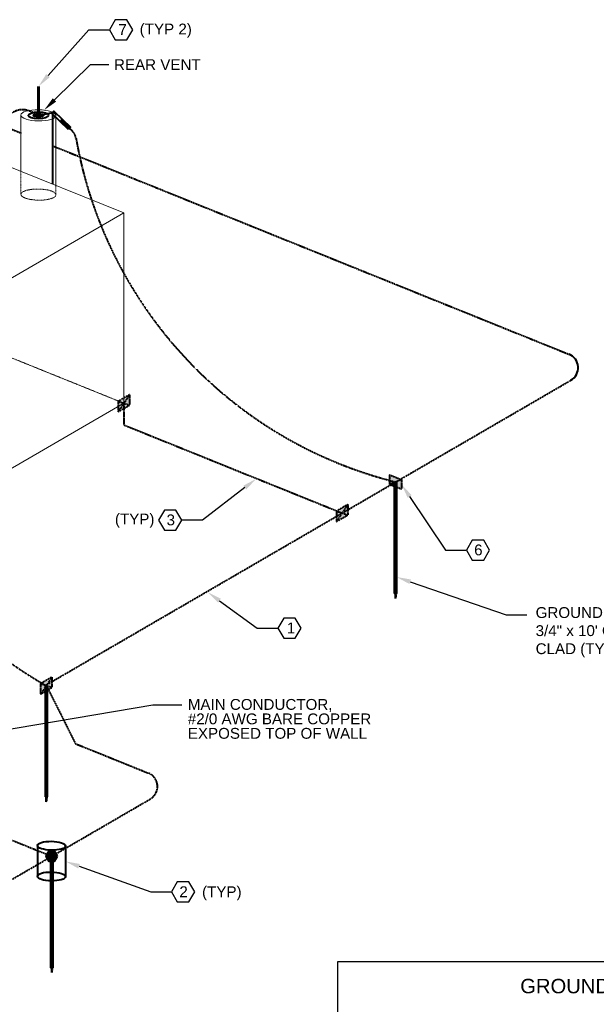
# Model space of a CAD drawing. Header units: inches. Extents: x 0 to 12596, y 259 to 10564.
# Tile 6 of 16: x 1256 to 1735, y 1276 to 2093. Entities that reach past the tile are written whole.
import ezdxf
from ezdxf import colors
from ezdxf.entities.mleader import LeaderData, LeaderLine
from ezdxf.math import Vec2, Vec3

# ---------------------------------------------------------------- set-up
doc = ezdxf.new("R2010")
doc.units = ezdxf.units.IN
doc.header["$MEASUREMENT"] = 0
doc.linetypes.add('DASHED2', pattern=[0.375, 0.25, -0.125])
doc.linetypes.add('HIDDEN2', pattern=[0.1875, 0.125, -0.0625])
for name, color, linetype, lineweight in [('E-ANNO-TEXT', 7, 'Continuous', 25), ('E-ISO-BLDG', 131, 'Continuous', 9), ('E-ISO-GES', 7, 'DASHED2', 40), ('E-ISO-LPS', 7, 'DASHED2', 40)]:
    doc.layers.add(name, color=color, linetype=linetype, lineweight=lineweight)
doc.styles.get("Standard").update_dxf_attribs({"font": 'arial.ttf'})
doc.styles.add('Style-Arial', font='arial.ttf')

msp = doc.modelspace()

# ---------------------------------------------------------------- hatches: boundary and pattern name
at = {"layer": 'E-ISO-GES'}
h = msp.add_hatch(color=256, dxfattribs=at)
h.dxf.hatch_style = 1
h.paths.add_polyline_path([(1347.42, 1772.83), (1347.42, 1781.45), (1338.02, 1776.01), (1338.02, 1767.38)])
h = msp.add_hatch(color=256, dxfattribs=at)
h.dxf.hatch_style = 1
h.paths.add_polyline_path([(1563.22, 1714.99), (1563.22, 1706.97), (1573.32, 1711)])
h.paths.add_polyline_path([(1573.32, 1711), (1563.22, 1706.97), (1573.32, 1702.97)])
at = {"layer": 'E-ISO-GES', "linetype": 'HIDDEN2'}
h = msp.add_hatch(color=256, dxfattribs=at)
h.dxf.hatch_style = 1
h.paths.add_polyline_path([(1568.77, 1708.99), (1567.77, 1708.99), (1567.77, 1616.51), (1568.77, 1616.51)])
at = {"layer": 'E-ISO-GES'}
h = msp.add_hatch(color=256, dxfattribs=at)
h.dxf.hatch_style = 1
h.paths.add_polyline_path([(1528.67, 1681.69), (1528.67, 1690.31), (1519.27, 1684.87), (1519.27, 1676.23)])
at = {"layer": 'E-ISO-GES', "linetype": 'HIDDEN2'}
h = msp.add_hatch(color=256, dxfattribs=at)
h.dxf.hatch_style = 1
h.paths.add_polyline_path([(1568.27, 1616.51), (1567.77, 1616.51), (1568.27, 1612.45)])
h.paths.add_polyline_path([(1568.77, 1616.51), (1568.27, 1616.51), (1568.27, 1612.45)])
at = {"layer": 'E-ISO-GES'}
h = msp.add_hatch(color=256, dxfattribs=at)
h.dxf.hatch_style = 1
h.paths.add_polyline_path([(1283.01, 1538.56), (1283.01, 1547.17), (1273.61, 1541.73), (1273.61, 1533.1)])
at = {"layer": 'E-ISO-GES', "linetype": 'HIDDEN2'}
h = msp.add_hatch(color=256, dxfattribs=at)
h.dxf.hatch_style = 1
h.paths.add_polyline_path([(1278.81, 1540.14), (1277.81, 1540.14), (1277.81, 1447.66), (1278.81, 1447.66)])
h = msp.add_hatch(color=256, dxfattribs=at)
h.dxf.hatch_style = 1
h.paths.add_polyline_path([(1278.31, 1447.66), (1277.81, 1447.66), (1278.31, 1443.61)])
h.paths.add_polyline_path([(1278.81, 1447.66), (1278.31, 1447.66), (1278.31, 1443.61)])
at = {"layer": 'E-ISO-GES'}
h = msp.add_hatch(color=256, dxfattribs=at)
h.dxf.hatch_style = 1
h.paths.add_polyline_path([(1280.45, 1402.63), (1278.05, 1398.48), (1280.45, 1394.32), (1285.25, 1394.32), (1287.65, 1398.48), (1285.25, 1402.63)])
at = {"layer": 'E-ISO-GES', "linetype": 'HIDDEN2'}
h = msp.add_hatch(color=256, dxfattribs=at)
h.dxf.hatch_style = 1
h.paths.add_polyline_path([(1283.35, 1394.32), (1282.35, 1394.32), (1282.35, 1306), (1283.35, 1306)])
h = msp.add_hatch(color=256, dxfattribs=at)
h.dxf.hatch_style = 1
h.paths.add_polyline_path([(1282.85, 1306), (1282.35, 1306), (1282.85, 1301.94)])
h.paths.add_polyline_path([(1283.35, 1306), (1282.85, 1306), (1282.85, 1301.94)])
at = {"layer": 'E-ISO-LPS', "linetype": 'Continuous', "transparency": 33554687}
h = msp.add_hatch(color=256, dxfattribs=at)
h.dxf.hatch_style = 1
edge = h.paths.add_edge_path()
edge.add_ellipse((1271.79, 2013.32), major_axis=(2.1, 0.02), ratio=0.336663, start_angle=89.79804, end_angle=209.87715, ccw=False)
edge.add_line((1271.79, 2014.02), (1271.79, 2014.73))
edge.add_ellipse((1271.79, 2013.32), major_axis=(4.2, 0.04), ratio=0.336663, start_angle=89.79804, end_angle=209.87715)
edge.add_line((1268.16, 2012.57), (1269.98, 2012.95))
edge = h.paths.add_edge_path()
edge.add_ellipse((1271.79, 2013.32), major_axis=(4.2, 0.04), ratio=0.336663, start_angle=29.87715, end_angle=89.79804)
edge.add_line((1271.79, 2014.73), (1271.79, 2014.02))
edge.add_ellipse((1271.79, 2013.32), major_axis=(2.1, 0.02), ratio=0.336663, start_angle=29.87715, end_angle=89.79804, ccw=False)
edge.add_line((1273.61, 2013.69), (1275.43, 2014.06))
edge = h.paths.add_edge_path()
edge.add_ellipse((1271.79, 2013.32), major_axis=(4.2, 0.04), ratio=0.336663, start_angle=209.87715, end_angle=389.87715)
edge.add_line((1275.43, 2014.06), (1273.61, 2013.69))
edge.add_ellipse((1271.79, 2013.32), major_axis=(2.1, 0.02), ratio=0.336663, start_angle=209.87715, end_angle=389.87715, ccw=False)
edge.add_line((1269.98, 2012.95), (1268.16, 2012.57))
at = {"layer": 'E-ISO-LPS', "linetype": 'Continuous'}
h = msp.add_hatch(color=256, dxfattribs=at)
h.dxf.hatch_style = 1
edge = h.paths.add_edge_path()
edge.add_ellipse((1271.79, 2013.32), major_axis=(2.1, 0.02), ratio=0.336663, start_angle=89.79804, end_angle=209.87715)
edge.add_line((1269.98, 2012.95), (1271.79, 2013.32))
edge.add_line((1271.79, 2013.32), (1271.79, 2014.02))
edge = h.paths.add_edge_path()
edge.add_ellipse((1271.79, 2013.32), major_axis=(2.1, 0.02), ratio=0.336663, start_angle=29.87715, end_angle=89.79804)
edge.add_line((1271.79, 2014.02), (1271.79, 2013.32))
edge.add_line((1271.79, 2013.32), (1273.61, 2013.69))
edge = h.paths.add_edge_path()
edge.add_ellipse((1271.79, 2013.32), major_axis=(2.1, 0.02), ratio=0.336663, start_angle=209.87715, end_angle=389.87715)
edge.add_line((1273.61, 2013.69), (1269.98, 2012.95))
at = {"layer": 'E-ISO-LPS', "linetype": 'Continuous', "transparency": 33554687}
h = msp.add_hatch(color=256, dxfattribs=at)
h.dxf.hatch_style = 1
h.paths.add_polyline_path([(1291.49, 2010.04), (1289.83, 2008.3), (1296.78, 2001.67), (1298.43, 2003.41)])

# ---------------------------------------------------------------- linework, layer by layer
at = {"layer": 'E-ANNO-TEXT'}
for points in [[(1335.61, 2076.06), (1345.22, 2076.06), (1350.02, 2084.38), (1345.22, 2092.7), (1335.61, 2092.7), (1330.8, 2084.38)], [(1376.37, 1669.13), (1385.97, 1669.13), (1390.78, 1677.45), (1385.97, 1685.77), (1376.37, 1685.77), (1371.56, 1677.45)], [(1631.99, 1644.23), (1641.6, 1644.23), (1646.4, 1652.55), (1641.6, 1660.87), (1631.99, 1660.87), (1627.19, 1652.55)], [(1475.43, 1579.45), (1485.04, 1579.45), (1489.84, 1587.77), (1485.04, 1596.09), (1475.43, 1596.09), (1470.63, 1587.77)], [(1387.09, 1360.54), (1396.7, 1360.54), (1401.51, 1368.86), (1396.7, 1377.18), (1387.09, 1377.18), (1382.29, 1368.86)], [(1520.27, 1311.08), (2281.49, 1311.08), (2281.49, 1043.75), (1520.27, 1043.75)]]:
    msp.add_lwpolyline(points, close=True, dxfattribs=at)
at = {"layer": 'E-ISO-BLDG', "linetype": 'Continuous'}
for p, q in [((1257.24, 2013.56), (1257.24, 1966.89)), ((1286.35, 2013.07), (1286.35, 1955.15))]:
    msp.add_line(p, q, dxfattribs=at)
at = {"layer": 'E-ISO-BLDG'}
for p, q in [((1150.29, 2010.04), (1342.72, 1932.4)), ((982.43, 1723.31), (1342.72, 1932.4)), ((1342.72, 1774.42), (1342.72, 1932.4)), ((1081.38, 1622.75), (1342.72, 1774.42))]:
    msp.add_line(p, q, dxfattribs=at)
at = {"layer": 'E-ISO-BLDG', "linetype": 'HIDDEN2'}
for p, q in [((1257.24, 1966.89), (1257.24, 1947.8)), ((1286.35, 1955.15), (1286.35, 1947.36)), ((1342.72, 1774.42), (1150.29, 1852.06))]:
    msp.add_line(p, q, dxfattribs=at)
at = {"layer": 'E-ISO-BLDG'}
msp.add_ellipse((1271.79, 2013.32), major_axis=(14.55, -0.24), ratio=0.31706, dxfattribs=at)
at = {"layer": 'E-ISO-BLDG', "linetype": 'HIDDEN2'}
msp.add_ellipse((1271.79, 1947.55), major_axis=(14.55, -0.24), ratio=0.31706, dxfattribs=at)
at = {"layer": 'E-ISO-GES', "linetype": 'DASHED2'}
for p, q in [((1149.05, 2042.31), (1257.24, 1998.66)), ((1283.77, 1987.96), (1712.38, 1815.01))]:
    msp.add_line(p, q, dxfattribs=at)
at = {"layer": 'E-ISO-GES'}
for p, q in [((1278.09, 1540.59), (1713.92, 1793.51)), ((1347.42, 1781.45), (1338.02, 1776.01)), ((1347.42, 1781.45), (1338.02, 1767.38)), ((1347.42, 1781.46), (1347.42, 1772.83)), ((1338.02, 1776.01), (1338.02, 1767.38)), ((1338.02, 1776.01), (1347.42, 1772.83)), ((1342.72, 1774.42), (1342.64, 1756.45)), ((1338.02, 1767.38), (1347.42, 1772.83)), ((1342.64, 1756.45), (1523.98, 1683.28)), ((1563.22, 1715), (1563.22, 1706.97)), ((1563.22, 1714.99), (1573.32, 1711)), ((1563.22, 1714.99), (1573.32, 1711)), ((1573.32, 1711), (1563.22, 1706.97)), ((1567.77, 1708.99), (1568.77, 1708.99)), ((1573.32, 1711), (1573.32, 1702.97)), ((1573.32, 1702.97), (1563.22, 1706.97)), ((1528.67, 1690.31), (1519.27, 1684.87)), ((1528.67, 1690.31), (1519.27, 1676.23)), ((1519.27, 1684.87), (1519.27, 1676.23)), ((1519.27, 1684.87), (1528.67, 1681.69)), ((1523.47, 1683.27), (1524.47, 1683.27)), ((1528.67, 1690.32), (1528.67, 1681.69)), ((1519.27, 1676.23), (1528.67, 1681.69)), ((1567.77, 1616.51), (1568.77, 1616.51)), ((1567.77, 1616.51), (1568.27, 1612.45)), ((1568.27, 1612.45), (1568.27, 1616.51)), ((1568.77, 1616.51), (1568.27, 1612.45)), ((1283.01, 1547.17), (1273.61, 1541.73)), ((1283.01, 1547.17), (1273.61, 1533.1)), ((1283.01, 1547.19), (1283.01, 1538.56)), ((1273.61, 1541.73), (1273.61, 1533.1)), ((1273.61, 1541.73), (1283.01, 1538.56)), ((1273.61, 1533.1), (1283.01, 1538.56)), ((1278.09, 1540.59), (1302.52, 1491.89)), ((1302.52, 1491.89), (1363.1, 1467.45)), ((1277.81, 1447.66), (1278.81, 1447.66)), ((1277.81, 1447.66), (1278.31, 1443.61)), ((1278.31, 1443.61), (1278.31, 1447.66)), ((1278.81, 1447.66), (1278.31, 1443.61)), ((1227.8, 1366.53), (1364.64, 1445.94)), ((1278.05, 1398.48), (1287.65, 1398.48)), ((1282.35, 1398.48), (1283.35, 1398.48)), ((1282.35, 1306), (1283.35, 1306)), ((1282.35, 1306), (1282.85, 1301.94)), ((1282.85, 1301.94), (1282.85, 1306)), ((1283.35, 1306), (1282.85, 1301.94))]:
    msp.add_line(p, q, dxfattribs=at)
at = {"layer": 'E-ISO-GES', "linetype": 'Continuous', "lineweight": 60}
for p, q in [((1567.77, 1708.99), (1567.77, 1616.51)), ((1568.77, 1708.99), (1568.77, 1616.51)), ((1277.81, 1540.14), (1277.81, 1447.66)), ((1278.81, 1540.14), (1278.81, 1447.66)), ((1282.35, 1398.48), (1282.35, 1306)), ((1283.35, 1398.48), (1283.35, 1306))]:
    msp.add_line(p, q, dxfattribs=at)
at = {"layer": 'E-ISO-GES', "linetype": 'Continuous'}
for p, q in [((1270.92, 1407.36), (1270.92, 1381.88)), ((1294.2, 1406.98), (1294.2, 1381.49))]:
    msp.add_line(p, q, dxfattribs=at)
msp.add_lwpolyline([(1287.65, 1398.48), (1285.25, 1402.63), (1280.45, 1402.63), (1278.05, 1398.48), (1280.45, 1394.32), (1285.25, 1394.32)], close=True, dxfattribs=at)
msp.add_arc((1707.89, 1803.89), 12, 300.1278, 68.02632, dxfattribs=at)
at = {"layer": 'E-ISO-GES'}
msp.add_arc((1358.61, 1456.32), 12, 300.1278, 68.02632, dxfattribs=at)
at = {"layer": 'E-ISO-GES', "linetype": 'Continuous'}
for centre in [(1282.56, 1407.17), (1282.56, 1381.68)]:
    msp.add_ellipse(centre, major_axis=(11.64, -0.19), ratio=0.31706, dxfattribs=at)
at = {"layer": 'E-ISO-LPS', "linetype": 'Continuous', "lineweight": 60}
msp.add_line((1271.79, 2013.32), (1271.79, 2037.32), dxfattribs=at)
at = {"layer": 'E-ISO-LPS', "linetype": 'Continuous'}
for p, q in [((1271.79, 2013.32), (1283.71, 2015.75)), ((1283.77, 1956.19), (1283.77, 2015.76)), ((1289.83, 2008.3), (1291.49, 2010.04))]:
    msp.add_line(p, q, dxfattribs=at)
at = {"layer": 'E-ISO-LPS'}
for p, q in [((1297.6, 2002.54), (1299.32, 2000.96)), ((1250.33, 1411.6), (1282.85, 1398.48))]:
    msp.add_line(p, q, dxfattribs=at)
at = {"layer": 'E-ISO-LPS', "linetype": 'Continuous'}
msp.add_lwpolyline([(1296.78, 2001.67), (1282.88, 2014.93), (1284.54, 2016.66), (1298.43, 2003.41)], close=True, dxfattribs=at)
at = {"layer": 'E-ISO-LPS'}
for centre, radius, start, end in [((1291.17, 1992.15), 12, 10.66472, 47.2442), ((1655.12, 2055.9), 357.49, 189.91042, 256.0225), ((1447.11, 1838.14), 342.59, 191.45196, 240.38546)]:
    msp.add_arc(centre, radius, start, end, dxfattribs=at)
at = {"layer": 'E-ISO-LPS', "linetype": 'Continuous'}
for major_axis in [(8.41, 0.09), (4.2, 0.04), (2.1, 0.02)]:
    msp.add_ellipse((1271.79, 2013.32), major_axis=major_axis, ratio=0.336663, dxfattribs=at)
at = {"layer": 'E-ISO-LPS'}
msp.add_spline([(1271.79, 2013.32), (1258.16, 2018.03), (1241.81, 2009.51), (1221.14, 1991.15), (1200.92, 1974.64), (1159.63, 1944.18), (1129.37, 1929.11), (1080.9, 1920.83), (1047.55, 1921.3), (1025.22, 1925.44), (997.26, 1936.77), (984.83, 1942.49), (977.24, 1947.65)], degree=3, dxfattribs=at)

# ---------------------------------------------------------------- texts
at = {"layer": 'E-ANNO-TEXT', "char_height": 9, "attachment_point": 1}
for s, insert in [('7', (1338.16, 2089.02)), ('3', (1378.18, 1682.09)), ('6', (1633.58, 1657.19)), ('1', (1477.97, 1592.41)), ('2', (1388.81, 1373.5))]:
    msp.add_mtext_dynamic_manual_height_columns(s, width=11.1701, gutter_width=48, heights=[0], dxfattribs=dict(at, insert=insert))
at = {"layer": 'E-ANNO-TEXT', "attachment_point": 1, "style": 'Style-Arial'}
for s, width, gutter_width, insert, char_height in [('(TYP 2)', 52.192, 48, (1355.85, 2089.44), 9), ('(TYP)', 38.906, 48, (1335.28, 1682.8), 9), ('(TYP)', 44.8756, 48, (1407.64, 1373.5), 9), ('\\A1;GROUNDING AND LPS CRITERIA PER DOD AGENCY', 473.7407, 24, (1671.85, 1296.73), 12)]:
    msp.add_mtext_dynamic_manual_height_columns(s, width=width, gutter_width=gutter_width, heights=[0], dxfattribs=dict(at, insert=insert, char_height=char_height))
at = {"layer": 'E-ANNO-TEXT', "char_height": 9, "attachment_point": 1, "line_spacing_factor": 0.8, "style": 'Style-Arial'}
for s, width, heights, insert in [('\\A1;REAR VENT', 76.3216, [12.94], (1334.53, 2059.93)), ('\\A1;\\pxsm1;GROUND ROD.\\P3/4" x 10\' COPPER CLAD (TYP)', 112.2099, [52.02], (1684.62, 1605.2)), ('\\A1;MAIN CONDUCTOR, \\P#2/0 AWG BARE COPPER\\PEXPOSED TOP OF WALL', 158.9697, [45.8], (1395.81, 1528.97))]:
    msp.add_mtext_dynamic_manual_height_columns(s, width=width, gutter_width=48, heights=heights, dxfattribs=dict(at, insert=insert))

# ---------------------------------------------------------------- leaders
at = {"layer": 'E-ANNO-TEXT'}
ml = msp.add_multileader_mtext('Standard', dxfattribs=at)
ml.set_content('', color=256)
ml.set_leader_properties()
ml.build(insert=Vec2(0, 0))
ml.multileader.update_dxf_attribs({"dogleg_length": 0.36, "arrow_head_size": 12, "scale": 48})
ctx = ml.context
ctx.base_point, ctx.scale, ctx.char_height, ctx.arrow_head_size, ctx.landing_gap_size, ctx.plane_origin = Vec3(1330.8, 2084.38), 48, 8.64, 12, 4.32, Vec3(1276.99, 2062.57)
notes = []
notes.append((ctx, [(0, (1, 1, 0), (1313.52, 2084.38), (1, 0), 17.28, [(0, [(1271.79, 2037.32)], 0, [])])]))
ctx.mtext.insert, ctx.mtext.flow_direction = Vec3(1335.12, 2088.7), 5
ml = msp.add_multileader_mtext('Standard', dxfattribs=at)
ml.set_content('', color=256)
ml.set_leader_properties()
ml.build(insert=Vec2(0, 0))
ml.multileader.update_dxf_attribs({"dogleg_length": 0.36, "arrow_head_size": 12, "scale": 48})
ctx = ml.context
ctx.base_point, ctx.scale, ctx.char_height, ctx.arrow_head_size, ctx.landing_gap_size, ctx.plane_origin = Vec3(1330.21, 2055.61), 48, 8.64, 12, 4.32, Vec3(1533.03, 2067.57)
notes.append((ctx, [(0, (1, 1, 0), (1315.06, 2055.61), (1, 0), 15.15, [(0, [(1276.51, 2017.64)], 0, [])])]))
ctx.mtext.insert, ctx.mtext.flow_direction = Vec3(1334.53, 2059.93), 5
ml = msp.add_multileader_mtext('Standard', dxfattribs=at)
ml.set_content('', color=256)
ml.set_leader_properties()
ml.build(insert=Vec2(0, 0))
ml.multileader.update_dxf_attribs({"dogleg_length": 0.36, "arrow_head_size": 12, "scale": 48})
ctx = ml.context
ctx.base_point, ctx.scale, ctx.char_height, ctx.arrow_head_size, ctx.landing_gap_size, ctx.plane_origin = Vec3(1382.14, 1677.45), 48, 8.64, 12, 4.32, Vec3(1018.8, 1542.34)
ctx.text_align_type = 2
notes.append((ctx, [(1, (1, 1, 0), (1408.06, 1677.45), (-1, 0), 17.28, [(0, [(1452.66, 1711.75)], 0, [])])]))
ctx.mtext.insert, ctx.mtext.alignment, ctx.mtext.flow_direction = Vec3(1386.46, 1681.77), 3, 5
ml = msp.add_multileader_mtext('Standard', dxfattribs=at)
ml.set_content('', color=256)
ml.set_leader_properties()
ml.build(insert=Vec2(0, 0))
ml.multileader.update_dxf_attribs({"dogleg_length": 0.36, "arrow_head_size": 12, "scale": 48})
ctx = ml.context
ctx.base_point, ctx.scale, ctx.char_height, ctx.arrow_head_size, ctx.landing_gap_size, ctx.plane_origin = Vec3(1627.19, 1652.55), 48, 8.64, 12, 4.32, Vec3(1434.38, 1566.86)
notes.append((ctx, [(0, (1, 1, 0), (1609.91, 1652.55), (1, 0), 17.28, [(0, [(1573.32, 1706.98)], 0, [])])]))
ctx.mtext.insert, ctx.mtext.flow_direction = Vec3(1631.51, 1656.87), 5
ml = msp.add_multileader_mtext('Standard', dxfattribs=at)
ml.set_content('', color=256)
ml.set_leader_properties()
ml.build(insert=Vec2(0, 0))
ml.multileader.update_dxf_attribs({"dogleg_length": 0.36, "arrow_head_size": 12, "scale": 48})
ctx = ml.context
ctx.base_point, ctx.scale, ctx.char_height, ctx.arrow_head_size, ctx.landing_gap_size, ctx.plane_origin = Vec3(1677.41, 1598.88), 48, 8.64, 12, 4.32, Vec3(1629.81, 1603.05)
notes.append((ctx, [(0, (1, 1, 0), (1660.13, 1598.88), (1, 0), 17.28, [(0, [(1569.09, 1630.19)], 0, [])])]))
ctx.mtext.insert, ctx.mtext.flow_direction = Vec3(1681.73, 1603.2), 5
ml = msp.add_multileader_mtext('Standard', dxfattribs=at)
ml.set_content('', color=256)
ml.set_leader_properties()
ml.build(insert=Vec2(0, 0))
ml.multileader.update_dxf_attribs({"dogleg_length": 0.36, "arrow_head_size": 12, "scale": 48})
ctx = ml.context
ctx.base_point, ctx.scale, ctx.char_height, ctx.arrow_head_size, ctx.landing_gap_size, ctx.plane_origin = Vec3(1470.63, 1587.77), 48, 8.64, 12, 4.32, Vec3(1420.67, 1559.51)
notes.append((ctx, [(0, (1, 1, 0), (1453.35, 1587.77), (1, 0), 17.28, [(0, [(1412.43, 1617.58)], 0, [])])]))
ctx.mtext.insert, ctx.mtext.flow_direction = Vec3(1474.95, 1592.09), 5
ml = msp.add_multileader_mtext('Standard', dxfattribs=at)
ml.set_content('', color=256)
ml.set_leader_properties()
ml.build(insert=Vec2(0, 0))
ml.multileader.update_dxf_attribs({"dogleg_length": 0.36, "arrow_head_size": 12, "scale": 48})
ctx = ml.context
ctx.base_point, ctx.scale, ctx.char_height, ctx.arrow_head_size, ctx.landing_gap_size, ctx.plane_origin = Vec3(1390.87, 1524.23), 48, 8.64, 12, 4.32, Vec3(749.59, 1246.41)
notes.append((ctx, [(0, (1, 1, 0), (1366.89, 1524.23), (1, 0), 23.98, [(0, [(1199.41, 1495.92)], 0, [])])]))
ctx.mtext.insert, ctx.mtext.flow_direction = Vec3(1395.19, 1528.55), 5
ml = msp.add_multileader_mtext('Standard', dxfattribs=at)
ml.set_content('', color=256)
ml.set_leader_properties()
ml.build(insert=Vec2(0, 0))
ml.multileader.update_dxf_attribs({"dogleg_length": 0.36, "arrow_head_size": 12, "scale": 48})
ctx = ml.context
ctx.base_point, ctx.scale, ctx.char_height, ctx.arrow_head_size, ctx.landing_gap_size, ctx.plane_origin = Vec3(1382.29, 1368.86), 48, 8.64, 12, 4.32, Vec3(1311.42, 1316.47)
notes.append((ctx, [(0, (1, 1, 0), (1365.01, 1368.86), (1, 0), 17.28, [(0, [(1294.2, 1394.23)], 0, [])])]))
ctx.mtext.insert, ctx.mtext.flow_direction = Vec3(1386.61, 1373.18), 5
for ctx, leaders in notes:
    for number, flags, end, landing, length, lines in leaders:
        leader = LeaderData()
        leader.index, (leader.has_last_leader_line, leader.has_dogleg_vector, leader.attachment_direction) = number, flags
        leader.last_leader_point, leader.dogleg_vector, leader.dogleg_length = Vec3(end), Vec3(landing), length
        for number, points, colour, breaks in lines:
            line = LeaderLine()
            line.index, line.vertices, line.color, line.breaks = number, Vec3.list(points), colors.encode_raw_color(colour), breaks
            leader.lines.append(line)
        ctx.leaders.append(leader)

doc.saveas('drawing.dxf')
